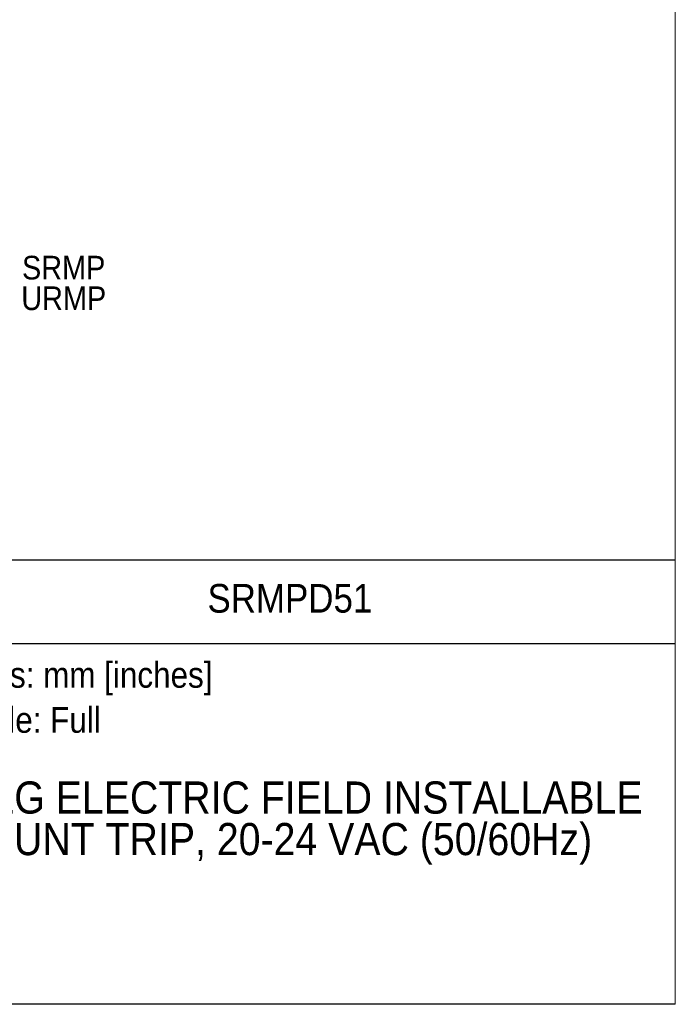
# Model space of a CAD drawing. Header units: millimetres. Extents: x 0 to 432, y 0 to 279.
# Tile 11 of 22: x 335 to 432, y 0 to 146. Entities that reach past the tile are written whole.
import ezdxf
from ezdxf.enums import TextEntityAlignment as Align

# ---------------------------------------------------------------- set-up
doc = ezdxf.new("R2010")
doc.units = ezdxf.units.MM
doc.linetypes.add('SLD-Solid', pattern=[0])
doc.layers.add('SLD-DEFPOINTS', color=7, linetype='Continuous')
doc.layers.add('TEXT', color=140, linetype='SLD-Solid', lineweight=25)
doc.styles.add('SLDTEXTSTYLE0', font='GOTHIC.TTF', dxfattribs={"width": 0.913})

# ---------------------------------------------------------------- blocks, each defined once
blk = doc.blocks.new('Block2')
at = {"color": 7, "linetype": 'SLD-Solid', "lineweight": 18}
for p in [(431.8, 279.4), (0, 0)]:
    blk.add_line(p, (431.8, 0), dxfattribs=at)
blk = doc.blocks.new('SW_NOTE_0')
at = {"layer": 'TEXT', "color": 0, "insert": (0, 4.87), "char_height": 3.81, "attachment_point": 1, "style": 'SLDTEXTSTYLE0'}
blk.add_mtext('Units: mm [inches]', dxfattribs=at)
blk = doc.blocks.new('SW_NOTE_0_1')
at = {"layer": 'TEXT', "color": 0, "insert": (0, 4.87), "char_height": 3.81, "attachment_point": 1, "style": 'SLDTEXTSTYLE0'}
blk.add_mtext('Scale: Full', dxfattribs=at)
blk = doc.blocks.new('Block1')
at = {"color": 140, "linetype": 'SLD-Solid', "lineweight": 18}
blk.add_line((431.8, 0), (431.8, 65.76), dxfattribs=at)
at = {"layer": 'TEXT'}
for p, q in [((431.8, 65.76), (317.5, 65.76)), ((317.5, 0), (317.5, 65.76)), ((317.5, 53.39), (431.8, 53.39)), ((431.8, 0), (317.5, 0))]:
    blk.add_line(p, q, dxfattribs=at)
for name, p in [('SW_NOTE_0', (324.99, 45.8)), ('SW_NOTE_0_1', (324.99, 39.13))]:
    blk.add_blockref(name, p, dxfattribs=at)
at = {"layer": 'TEXT', "color": 140, "style": 'SLDTEXTSTYLE0', "width": 0.913}
for tag, height, p in [('AUTOATTR0', 4.23, (362.51, 56.71)), ('AUTOATTR1_0', 4.76, (324.53, 26.8)), ('AUTOATTR1_1', 4.76, (325.78, 20.65))]:
    blk.add_attdef(tag, text='', height=height, dxfattribs=at).set_placement(p, align=Align.BOTTOM_LEFT)
blk = doc.blocks.new('SW_NOTE_0_3')
at = {"layer": 'TEXT', "color": 0, "char_height": 3.5, "attachment_point": 2, "style": 'SLDTEXTSTYLE0'}
for s, insert in [('SRMP', (6.82, 3.99)), ('URMP', (6.83, -0.54))]:
    blk.add_mtext(s, dxfattribs=dict(at, insert=insert))

msp = doc.modelspace()

# ---------------------------------------------------------------- linework, layer by layer
at = {"color": 7, "linetype": 'SLD-Solid', "lineweight": 18}
for p, q in [((431.8, 0), (431.8, 279.4)), ((0, 0), (431.8, 0))]:
    msp.add_line(p, q, dxfattribs=at)

# ---------------------------------------------------------------- block references
at = {"layer": 'SLD-DEFPOINTS'}
msp.add_blockref('Block2', (0, 0), dxfattribs=at)
ref = msp.add_blockref('Block1', (0, 0), dxfattribs=at)
ref.add_attrib('AUTOATTR0', 'SRMPD51', dxfattribs={"layer": 'TEXT', "height": 4.233, "style": 'SLDTEXTSTYLE0', "width": 0.913}).set_placement((362.51, 56.71), align=Align.BOTTOM_LEFT)
ref.add_attrib('AUTOATTR1_0', 'WEG ELECTRIC FIELD INSTALLABLE ', dxfattribs={"layer": 'TEXT', "height": 4.7625, "style": 'SLDTEXTSTYLE0', "width": 0.913}).set_placement((324.53, 26.8), align=Align.BOTTOM_LEFT)
ref.add_attrib('AUTOATTR1_1', 'SHUNT TRIP, 20-24 VAC (50/60Hz)', dxfattribs={"layer": 'TEXT', "height": 4.7625, "style": 'SLDTEXTSTYLE0', "width": 0.913}).set_placement((325.78, 20.65), align=Align.BOTTOM_LEFT)
at = {"layer": 'TEXT'}
msp.add_blockref('SW_NOTE_0_3', (334.39, 106.8), dxfattribs=at)

doc.saveas('drawing.dxf')
